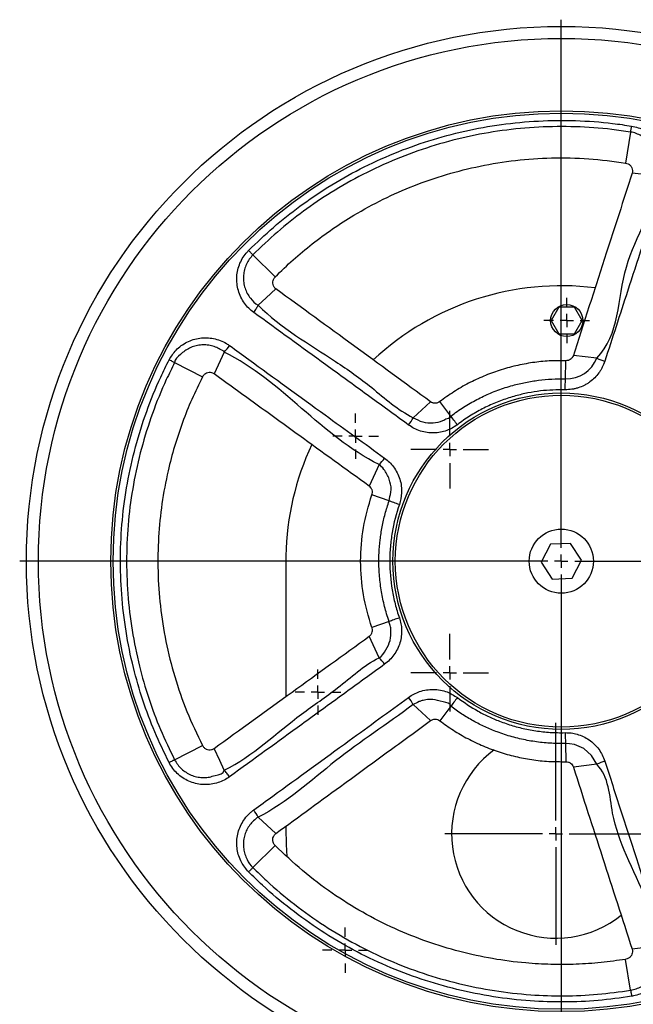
# Model space of a CAD drawing. Extents: x 2137 to 5258, y 82 to 2626.
# Tile 2 of 7: x 2137 to 2366, y 442 to 810. Entities that reach past the tile are written whole.
import ezdxf

# ---------------------------------------------------------------- set-up
doc = ezdxf.new("R2010")
doc.units = 0
doc.layers.get('0').update_dxf_attribs({"linetype": 'CONTINUOUS'})
doc.layers.add('0_18', color=7, linetype='CONTINUOUS')

# ---------------------------------------------------------------- blocks, each defined once
blk = doc.blocks.new('SW_CENTERMARKSYMBOL_7')
at = {"layer": '0_18', "color": 0}
for p, q in [((0, 0.5), (0, 20.25)), ((-0.5, 0), (-20.25, 0)), ((0, 0), (-0.25, 0)), ((0, 0), (0, 0.25)), ((0, 0), (0, -0.25)), ((0, 0), (0.25, 0)), ((0.5, 0), (20.25, 0)), ((0, -0.5), (0, -20.25))]:
    blk.add_line(p, q, dxfattribs=at)
blk = doc.blocks.new('SW_CENTERMARKSYMBOL_8')
at = {"layer": '0_18', "color": 0}
for p, q in [((0, 0.5), (0, 1.45)), ((-0.5, 0), (-1.45, 0)), ((0, 0), (-0.25, 0)), ((0, 0), (0, 0.25)), ((0, 0), (0, -0.25)), ((0, 0), (0.25, 0)), ((0.5, 0), (1.45, 0)), ((0, -0.5), (0, -1.45))]:
    blk.add_line(p, q, dxfattribs=at)
blk = doc.blocks.new('SW_CENTERMARKSYMBOL_11')
at = {"layer": '0_18', "color": 0}
for p, q in [((0, 0.5), (0, 1.45)), ((-0.5, 0), (-1.45, 0)), ((0, 0), (-0.25, 0)), ((0, 0), (0, 0.25)), ((0, 0), (0, -0.25)), ((0, 0), (0.25, 0)), ((0.5, 0), (1.45, 0)), ((0, -0.5), (0, -1.45))]:
    blk.add_line(p, q, dxfattribs=at)
blk = doc.blocks.new('SW_CENTERMARKSYMBOL_12')
at = {"layer": '0_18', "color": 0}
for p, q in [((0, 0.5), (0, 4.15)), ((-0.5, 0), (-4.15, 0)), ((0, 0), (-0.25, 0)), ((0, 0), (0, 0.25)), ((0, 0), (0, -0.25)), ((0, 0), (0.25, 0)), ((0.5, 0), (4.15, 0)), ((0, -0.5), (0, -4.15))]:
    blk.add_line(p, q, dxfattribs=at)
blk = doc.blocks.new('SW_CENTERMARKSYMBOL_13')
at = {"layer": '0_18', "color": 0}
for p, q in [((0, 0.5), (0, 0.85)), ((-0.5, 0), (-0.85, 0)), ((0, 0), (-0.25, 0)), ((0, 0), (0, 0.25)), ((0, 0), (0, -0.25)), ((0, 0), (0.25, 0)), ((0.5, 0), (0.85, 0)), ((0, -0.5), (0, -0.85))]:
    blk.add_line(p, q, dxfattribs=at)
blk = doc.blocks.new('SW_CENTERMARKSYMBOL_14')
at = {"layer": '0_18', "color": 0}
for p, q in [((0, 0.5), (0, 0.85)), ((-0.5, 0), (-0.85, 0)), ((0, 0), (-0.25, 0)), ((0, 0), (0, 0.25)), ((0, 0), (0, -0.25)), ((0, 0), (0.25, 0)), ((0.5, 0), (0.85, 0)), ((0, -0.5), (0, -0.85))]:
    blk.add_line(p, q, dxfattribs=at)
blk = doc.blocks.new('SW_CENTERMARKSYMBOL_17')
at = {"layer": '0_18', "color": 0}
for p, q in [((0, 0.5), (0, 0.85)), ((-0.5, 0), (-0.85, 0)), ((0, 0), (-0.25, 0)), ((0, 0), (0, 0.25)), ((0, 0), (0, -0.25)), ((0, 0), (0.25, 0)), ((0.5, 0), (0.85, 0)), ((0, -0.5), (0, -0.85))]:
    blk.add_line(p, q, dxfattribs=at)
blk = doc.blocks.new('SW_CENTERMARKSYMBOL_19')
at = {"layer": '0_18', "color": 0}
for p, q in [((0, 0.5), (0, 0.85)), ((-0.5, 0), (-0.85, 0)), ((0, 0), (-0.25, 0)), ((0, 0), (0, 0.25)), ((0, 0), (0, -0.25)), ((0, 0), (0.25, 0)), ((0.5, 0), (0.85, 0)), ((0, -0.5), (0, -0.85))]:
    blk.add_line(p, q, dxfattribs=at)

msp = doc.modelspace()

# ---------------------------------------------------------------- linework, layer by layer
at = {"color": 7, "linetype": 'CONTINUOUS'}
for p, q in [((2365.36, 767.7), (2363.49, 756.14)), ((2374.85, 751.31), (2365.91, 752.33)), ((2224.14, 721.81), (2232.44, 713.56)), ((2338.56, 702.22), (2335.67, 697.22)), ((2344.33, 702.22), (2338.56, 702.22)), ((2347.22, 697.22), (2344.33, 702.22)), ((2335.67, 697.22), (2338.56, 692.22)), ((2344.33, 692.22), (2347.22, 697.22)), ((2338.56, 692.22), (2344.33, 692.22)), ((2213.36, 685.45), (2209.62, 677.26)), ((2194.84, 681.49), (2205.26, 676.14)), ((2340.97, 675.43), (2341.12, 682.21)), ((2352.71, 683.21), (2343.95, 684.22)), ((2284.04, 660.9), (2290.53, 666.87)), ((2298.11, 661.5), (2293.99, 666.91)), ((2271.28, 643.35), (2267.61, 635.33)), ((2275.06, 629.78), (2268.65, 632.02)), ((2335.39, 613.57), (2331.93, 606.91)), ((2342.89, 613.9), (2335.39, 613.57)), ((2346.93, 607.58), (2342.89, 613.9)), ((2236.45, 609.26), (2236.45, 556.64)), ((2343.47, 600.92), (2346.93, 607.58)), ((2331.93, 606.91), (2335.97, 600.58)), ((2335.97, 600.58), (2343.47, 600.92)), ((2275.06, 584.71), (2268.65, 582.47)), ((2271.28, 571.14), (2267.61, 579.16)), ((2245.57, 563.27), (2245.52, 563.19)), ((2284.04, 553.59), (2290.52, 547.62)), ((2298.11, 552.99), (2293.99, 547.58)), ((2194.84, 533), (2205.26, 538.35)), ((2340.97, 539.06), (2341.12, 532.27)), ((2352.71, 531.28), (2343.94, 530.26)), ((2226.09, 511.52), (2232.73, 505.43)), ((2236.45, 508.14), (2236.45, 507.24)), ((2224.14, 492.68), (2232.44, 500.93)), ((2365.36, 446.79), (2363.49, 458.35))]:
    msp.add_line(p, q, dxfattribs=at)
at = {"color": 7, "linetype": 'CONTINUOUS', "flags": 128}
for points in [[(2365.36, 767.7), (2365.4, 767.94), (2365.44, 768.19), (2365.48, 768.46), (2365.53, 768.74), (2365.58, 769.04), (2365.62, 769.34), (2365.67, 769.65), (2365.73, 769.97)], [(2224.14, 721.81), (2223.97, 721.98), (2223.78, 722.17), (2223.59, 722.36), (2223.39, 722.56), (2223.18, 722.77), (2222.96, 722.99), (2222.73, 723.21), (2222.5, 723.44)], [(2226.09, 702.97), (2229.04, 705.67), (2232.73, 709.06)], [(2194.84, 681.49), (2194.63, 681.6), (2194.4, 681.72), (2194.15, 681.84), (2193.9, 681.97), (2193.63, 682.11), (2193.36, 682.25), (2193.08, 682.39), (2192.79, 682.54)], [(2340.87, 671.37), (2340.89, 671.91), (2340.9, 672.47), (2340.91, 673.02), (2340.92, 673.55), (2340.94, 674.07), (2340.95, 674.56), (2340.96, 675.01), (2340.97, 675.43)], [(2300.57, 658.27), (2300.24, 658.71), (2299.9, 659.15), (2299.57, 659.58), (2299.24, 660.01), (2298.93, 660.42), (2298.63, 660.81), (2298.36, 661.17), (2298.11, 661.5)], [(2278.89, 628.43), (2278.37, 628.61), (2277.85, 628.8), (2277.33, 628.98), (2276.83, 629.16), (2276.34, 629.33), (2275.88, 629.49), (2275.45, 629.64), (2275.06, 629.78)], [(2278.89, 586.05), (2278.37, 585.87), (2277.85, 585.69), (2277.33, 585.51), (2276.83, 585.33), (2276.34, 585.16), (2275.88, 585), (2275.45, 584.85), (2275.06, 584.71)], [(2300.57, 556.22), (2300.24, 555.78), (2299.9, 555.34), (2299.57, 554.91), (2299.24, 554.48), (2298.93, 554.07), (2298.63, 553.68), (2298.36, 553.31), (2298.11, 552.99)], [(2340.87, 543.12), (2340.89, 542.57), (2340.9, 542.02), (2340.91, 541.47), (2340.92, 540.94), (2340.94, 540.42), (2340.95, 539.93), (2340.96, 539.47), (2340.97, 539.06)], [(2352.71, 531.28), (2352.71, 531.28), (2350.74, 534.64), (2347.8, 537.2), (2344.32, 538.67), (2342.45, 539), (2340.97, 539.06), (2340.97, 539.06)], [(2213.36, 529.04), (2211.7, 532.67), (2209.62, 537.23)], [(2194.84, 533), (2194.63, 532.89), (2194.4, 532.77), (2194.15, 532.65), (2193.9, 532.52), (2193.63, 532.38), (2193.36, 532.24), (2193.08, 532.1), (2192.79, 531.95)], [(2236.45, 507.24), (2236.51, 501.26), (2236.78, 496.87)], [(2224.14, 492.68), (2223.97, 492.5), (2223.78, 492.32), (2223.59, 492.13), (2223.39, 491.93), (2223.18, 491.72), (2222.96, 491.5), (2222.73, 491.28), (2222.5, 491.05)], [(2374.85, 463.18), (2370.88, 462.73), (2365.91, 462.16)], [(2365.36, 446.79), (2365.4, 446.55), (2365.44, 446.3), (2365.48, 446.03), (2365.53, 445.74), (2365.58, 445.45), (2365.62, 445.15), (2365.67, 444.83), (2365.73, 444.52)]]:
    msp.add_lwpolyline(points, dxfattribs=at)
at = {"color": 7, "linetype": 'CONTINUOUS'}
for centre, radius in [((2339.43, 607.24), 200), ((2339.43, 607.24), 195.5), ((2339.43, 607.24), 168.44), ((2339.43, 607.24), 167.57), ((2341.45, 697.22), 6), ((2339.43, 607.24), 62.93), ((2339.43, 607.24), 62.06), ((2339.43, 607.24), 12)]:
    msp.add_circle(centre, radius, dxfattribs=at)
for centre, radius, start, end in [((2339.43, 607.24), 103, 82.9646, 133.0485), ((2200.86, 698.19), 17.85, 314.4672, 324.669), ((2341.31, 687.65), 12.23, 268.381, 338.7026), ((2361.01, 699.16), 17.99, 242.4919, 252.752), ((2267.94, 668.92), 17.98, 323.2479, 333.5091), ((2339.43, 607.24), 103, 154.9636, 178.8767), ((2258.68, 656.18), 17.99, 314.4924, 324.7507), ((2339.43, 607.24), 103, 178.8767, 181.1233), ((2258.68, 558.31), 17.99, 35.249, 45.5083), ((2267.93, 545.56), 17.99, 26.4933, 36.7502), ((2337.43, 505.26), 39, 126.2773, 308.7858), ((2361.01, 515.32), 17.99, 107.2488, 117.5072), ((2210.11, 503.56), 17.85, 26.4691, 36.6678)]:
    msp.add_arc(centre, radius, start, end, dxfattribs=at)
for points, knots in [([(2222.5, 723.44), (2225.55, 726.36), (2231.63, 732.22), (2241.58, 740.08), (2252.39, 747.45), (2264.15, 754.09), (2276.8, 759.91), (2289.88, 764.65), (2303.31, 768.28), (2317, 770.74), (2330.86, 772.04), (2344.78, 772.17), (2356.42, 771.35), (2363.36, 770.32), (2365.73, 769.97)], [0, 0, 0, 0, 0.080957, 0.162034, 0.24299, 0.331728, 0.420784, 0.509839, 0.598577, 0.687315, 0.776371, 0.865427, 0.954165, 1, 1, 1, 1]), ([(2365.36, 767.7), (2363.03, 768.04), (2356.19, 769.06), (2344.71, 769.87), (2330.98, 769.74), (2317.31, 768.45), (2303.81, 766.03), (2290.58, 762.45), (2277.67, 757.78), (2265.2, 752.04), (2253.61, 745.49), (2242.95, 738.23), (2233.14, 730.47), (2227.14, 724.7), (2224.14, 721.81)], [0, 0, 0, 0, 0.045834, 0.134573, 0.223628, 0.312684, 0.401422, 0.490161, 0.579216, 0.668271, 0.75701, 0.837966, 0.919043, 1, 1, 1, 1]), ([(2365.73, 769.97), (2366.55, 769.8), (2368.2, 769.44), (2370.53, 768.41), (2372.65, 767.03), (2374.53, 765.31), (2376.1, 763.3), (2377.32, 761.05), (2378.14, 758.63), (2378.57, 756.08), (2378.55, 753.48), (2378.21, 751.47), (2377.87, 750.37), (2377.79, 750.09)], [0, 0, 0, 0, 0.094788, 0.189583, 0.284864, 0.380155, 0.476399, 0.572644, 0.67022, 0.76779, 0.867457, 0.967121, 1, 1, 1, 1]), ([(2374.85, 751.31), (2374.85, 751.31), (2375.02, 751.47), (2375.12, 752.46), (2375.65, 753.96), (2375.7, 756.09), (2375.45, 758.17), (2374.84, 760.18), (2373.89, 762.06), (2372.64, 763.75), (2371.11, 765.2), (2369.36, 766.4), (2367.42, 767.19), (2366.06, 767.7), (2365.36, 767.7), (2365.36, 767.7)], [0, 0, 0, 0, 0.000004, 0.032128, 0.130284, 0.228448, 0.325682, 0.422923, 0.519514, 0.616098, 0.712231, 0.808345, 0.904176, 0.999997, 1, 1, 1, 1]), ([(2232.44, 713.56), (2234.67, 715.72), (2239.11, 720.04), (2246.3, 726.01), (2253.86, 731.58), (2262.67, 737.25), (2272.79, 742.76), (2284.38, 747.87), (2296.47, 752.02), (2309.18, 755.21), (2322.3, 757.31), (2335.9, 758.23), (2349.69, 758), (2358.89, 756.76), (2363.49, 756.14)], [0, 0, 0, 0, 0.06495, 0.129901, 0.195867, 0.261834, 0.349426, 0.437019, 0.527154, 0.617288, 0.711371, 0.805455, 0.902728, 1, 1, 1, 1]), ([(2363.49, 756.14), (2363.81, 756.05), (2364.48, 755.88), (2365.3, 755.23), (2365.86, 754.36), (2366.12, 753.35), (2365.98, 752.68), (2365.91, 752.33)], [0, 0, 0, 0, 0.19306, 0.397818, 0.596221, 0.791991, 1, 1, 1, 1]), ([(2365.91, 752.33), (2362.65, 742.23), (2357.36, 725.83), (2350.03, 703.13), (2345.97, 690.53), (2343.95, 684.22)], [0, 0, 0, 0, 0.445025, 0.722513, 1, 1, 1, 1]), ([(2352.71, 683.21), (2352.71, 683.21), (2361.31, 691.81), (2359.49, 719.04), (2374.85, 739.14), (2374.85, 751.31), (2374.85, 751.31)], [0, 0, 0, 0, 0.000001, 0.499989, 0.999999, 1, 1, 1, 1]), ([(2377.79, 750.09), (2376.88, 747.3), (2372.33, 733.3), (2364.96, 710.6), (2358.51, 690.69), (2355.68, 681.99)], [0, 0, 0, 0, 0.12328, 0.616403, 1, 1, 1, 1]), ([(2224.43, 700.27), (2223.8, 700.77), (2222.53, 701.79), (2220.91, 703.72), (2219.58, 705.93), (2218.62, 708.39), (2218.11, 710.99), (2218.04, 713.62), (2218.42, 716.21), (2219.22, 718.68), (2220.44, 720.97), (2221.61, 722.51), (2222.35, 723.28), (2222.5, 723.44)], [0, 0, 0, 0, 0.093169, 0.186329, 0.286994, 0.387647, 0.487411, 0.587161, 0.685031, 0.782878, 0.87926, 0.975632, 1, 1, 1, 1]), ([(2224.14, 721.81), (2224.14, 721.81), (2223.98, 721.73), (2223.46, 720.94), (2222.39, 719.78), (2221.43, 717.82), (2220.79, 715.77), (2220.52, 713.61), (2220.63, 711.44), (2221.12, 709.33), (2221.97, 707.34), (2223.51, 705.08), (2224.9, 703.57), (2226.09, 702.97), (2226.09, 702.97)], [0, 0, 0, 0, 0.000003, 0.024685, 0.122155, 0.219637, 0.318351, 0.417093, 0.517167, 0.617254, 0.717384, 0.817522, 0.999997, 1, 1, 1, 1]), ([(2232.73, 709.06), (2232.48, 709.28), (2231.99, 709.72), (2231.59, 710.65), (2231.51, 711.66), (2231.76, 712.7), (2232.21, 713.27), (2232.44, 713.56)], [0, 0, 0, 0, 0.194456, 0.388744, 0.585219, 0.783085, 1, 1, 1, 1]), ([(2290.53, 666.87), (2280.95, 673.87), (2261.68, 687.94), (2242.41, 701.99), (2232.73, 709.06)], [0, 0, 0, 0, 0.497323, 1, 1, 1, 1]), ([(2224.43, 700.27), (2224.77, 700.74), (2225.1, 701.22), (2225.67, 702.14), (2225.91, 702.58), (2226.09, 702.97)], [0, 0, 0, 0, 0.5, 0.5, 1, 1, 1, 1]), ([(2282.35, 658.16), (2277.19, 661.91), (2266.86, 669.43), (2247.55, 683.46), (2233.41, 693.74), (2224.43, 700.27)], [0, 0, 0, 0, 0.267491, 0.534991, 1, 1, 1, 1]), ([(2226.09, 702.97), (2226.09, 702.97), (2234.7, 694.37), (2249.96, 685.81), (2269.42, 671.91), (2278.21, 663.81), (2284.04, 660.9), (2284.04, 660.9)], [0, 0, 0, 0, 0.000001, 0.5, 0.732509, 0.999999, 1, 1, 1, 1]), ([(2192.79, 682.54), (2193.59, 683.82), (2194.84, 685.83), (2197.29, 687.9), (2199.45, 689.24), (2201.81, 690.19), (2204.3, 690.74), (2206.86, 690.87), (2209.43, 690.58), (2211.92, 689.84), (2213.93, 688.89), (2215.03, 688.13), (2215.42, 687.87)], [0, 0, 0, 0, 0.168854, 0.264016, 0.359185, 0.455325, 0.551462, 0.648964, 0.746466, 0.846189, 0.945913, 1, 1, 1, 1]), ([(2213.36, 685.45), (2213.36, 685.45), (2213.36, 685.84), (2211.95, 686.19), (2210.73, 687.22), (2208.63, 687.85), (2206.57, 688.18), (2204.47, 688.14), (2202.4, 687.75), (2200.44, 687), (2198.58, 685.94), (2196.73, 684.18), (2194.84, 682.74), (2194.84, 681.49), (2194.84, 681.49)], [0, 0, 0, 0, 0.000001, 0.052862, 0.151199, 0.249549, 0.346849, 0.444164, 0.540724, 0.637286, 0.733326, 0.829357, 0.999997, 1, 1, 1, 1]), ([(2271.28, 643.35), (2271.28, 643.35), (2260.4, 648.79), (2242.33, 664.41), (2224.25, 680.01), (2213.36, 685.45), (2213.36, 685.45)], [0, 0, 0, 0, 0.000001, 0.499989, 0.999999, 1, 1, 1, 1]), ([(2215.42, 687.87), (2217.8, 686.14), (2229.71, 677.49), (2249.02, 663.47), (2265.96, 651.17), (2273.37, 645.8)], [0, 0, 0, 0, 0.123281, 0.616403, 1, 1, 1, 1]), ([(2192.79, 531.95), (2190.95, 535.75), (2187.26, 543.35), (2182.85, 555.24), (2179.19, 567.79), (2176.5, 581.02), (2174.88, 594.85), (2174.41, 608.77), (2175.11, 622.66), (2177.01, 636.43), (2180.05, 650.02), (2184.23, 663.3), (2188.61, 674.12), (2191.73, 680.4), (2192.79, 682.54)], [0, 0, 0, 0, 0.080957, 0.162033, 0.24299, 0.331728, 0.420784, 0.509839, 0.598577, 0.687316, 0.776371, 0.865427, 0.954165, 1, 1, 1, 1]), ([(2194.84, 681.49), (2193.79, 679.38), (2190.71, 673.18), (2186.4, 662.52), (2182.28, 649.42), (2179.28, 636.03), (2177.41, 622.44), (2176.72, 608.75), (2177.18, 595.03), (2178.78, 581.39), (2181.43, 568.34), (2185.04, 555.96), (2189.39, 544.24), (2193.02, 536.74), (2194.84, 533)], [0, 0, 0, 0, 0.045834, 0.134573, 0.223629, 0.312684, 0.401422, 0.490161, 0.579216, 0.668271, 0.757009, 0.837966, 0.919043, 1, 1, 1, 1]), ([(2341.12, 682.21), (2339.04, 682.21), (2334.89, 682.22), (2328.63, 681.56), (2322.39, 680.39), (2316.27, 678.69), (2310.38, 676.5), (2304.69, 673.82), (2299.18, 670.67), (2295.72, 668.16), (2293.99, 666.91)], [0, 0, 0, 0, 0.123224, 0.246446, 0.373271, 0.500096, 0.623267, 0.74644, 0.87322, 1, 1, 1, 1]), ([(2355.68, 681.99), (2355.43, 681.21), (2355.12, 680.47), (2354.57, 679.39), (2354.38, 679.04), (2353.96, 678.35), (2353.73, 678.01), (2353.02, 677.02), (2352.49, 676.41), (2351.36, 675.27), (2350.74, 674.74), (2349.75, 674.02), (2349.41, 673.79), (2348.71, 673.37), (2348.36, 673.17), (2347.27, 672.62), (2346.52, 672.31), (2345.34, 671.94), (2344.94, 671.83), (2344.14, 671.65), (2343.74, 671.57), (2342.52, 671.4), (2341.7, 671.35), (2340.87, 671.37)], [0, 0, 0, 0, 0.125, 0.125, 0.1875, 0.1875, 0.25, 0.25, 0.375, 0.375, 0.5, 0.5, 0.5625, 0.5625, 0.625, 0.625, 0.75, 0.75, 0.8125, 0.8125, 0.875, 0.875, 1, 1, 1, 1]), ([(2343.95, 684.22), (2343.81, 683.91), (2343.6, 683.43), (2343.02, 682.82), (2342.45, 682.47), (2341.76, 682.25), (2341.36, 682.23), (2341.12, 682.21)], [0, 0, 0, 0, 0.278525, 0.421123, 0.678274, 0.806133, 1, 1, 1, 1]), ([(2209.62, 677.26), (2209.34, 677.43), (2208.76, 677.76), (2207.75, 677.85), (2206.77, 677.62), (2205.91, 677.07), (2205.45, 676.5), (2205.27, 676.17), (2205.26, 676.14)], [0, 0, 0, 0, 0.195087, 0.390164, 0.585141, 0.780994, 0.978836, 1, 1, 1, 1]), ([(2205.26, 676.14), (2203.89, 673.36), (2201.16, 667.8), (2197.7, 659.11), (2194.73, 650.2), (2192.07, 640.07), (2189.96, 628.75), (2188.67, 616.15), (2188.46, 603.37), (2189.35, 590.3), (2191.41, 577.17), (2194.74, 563.95), (2199.22, 550.9), (2203.25, 542.53), (2205.26, 538.35)], [0, 0, 0, 0, 0.06495, 0.129901, 0.195867, 0.261834, 0.349407, 0.43698, 0.527095, 0.61721, 0.711312, 0.805414, 0.902707, 1, 1, 1, 1]), ([(2267.61, 635.33), (2258.85, 641.66), (2244.73, 651.86), (2225.41, 665.84), (2214.84, 673.49), (2209.62, 677.26)], [0, 0, 0, 0, 0.45283, 0.730317, 1, 1, 1, 1]), ([(2298.11, 661.5), (2298.91, 662.1), (2301.24, 663.82), (2305.29, 666.37), (2310.36, 669.03), (2315.7, 671.27), (2320.97, 672.97), (2326.06, 674.18), (2330.95, 674.97), (2335.93, 675.43), (2339.29, 675.43), (2340.97, 675.43)], [0, 0, 0, 0, 0.065433, 0.188895, 0.312357, 0.439407, 0.566456, 0.673682, 0.780907, 0.890453, 1, 1, 1, 1]), ([(2340.87, 671.37), (2337.78, 671.31), (2333.11, 671.23), (2326.95, 670.21), (2322.15, 669.08), (2317.26, 667.51), (2312.28, 665.44), (2307.45, 662.93), (2303.55, 660.48), (2301.32, 658.83), (2300.57, 658.27)], [0, 0, 0, 0, 0.214343, 0.323905, 0.433468, 0.556947, 0.680425, 0.807493, 0.93456, 1, 1, 1, 1]), ([(2293.99, 666.91), (2293.72, 666.74), (2293.31, 666.48), (2292.69, 666.34), (2292.22, 666.3), (2291.77, 666.34), (2291.18, 666.48), (2290.79, 666.71), (2290.53, 666.87)], [0, 0, 0, 0, 0.254186, 0.385076, 0.508032, 0.630949, 0.75388, 1, 1, 1, 1]), ([(2284.04, 660.9), (2284.04, 660.9), (2285.13, 660.35), (2287.55, 659.05), (2291.38, 658.82), (2294.7, 659.44), (2296.52, 660.65), (2298.11, 660.96), (2298.11, 661.5), (2298.11, 661.5)], [0, 0, 0, 0, 0.000005, 0.263739, 0.5258, 0.776678, 0.892764, 0.999998, 1, 1, 1, 1]), ([(2300.57, 658.27), (2299.95, 657.84), (2298.72, 656.99), (2296.57, 656.04), (2294.24, 655.4), (2291.74, 655.13), (2289.22, 655.29), (2286.76, 655.86), (2284.43, 656.79), (2283.04, 657.7), (2282.35, 658.16)], [0, 0, 0, 0, 0.114236, 0.228493, 0.355541, 0.482596, 0.612861, 0.743149, 0.871571, 1, 1, 1, 1]), ([(2273.37, 645.8), (2273.97, 645.31), (2275.18, 644.35), (2276.77, 642.51), (2278.11, 640.36), (2279.11, 637.93), (2279.66, 635.37), (2279.85, 632.15), (2279.26, 629.87), (2278.89, 628.43)], [0, 0, 0, 0, 0.119902, 0.239802, 0.37519, 0.510553, 0.643276, 0.775979, 1, 1, 1, 1]), ([(2275.06, 629.78), (2275.06, 629.78), (2275.06, 630.88), (2276.13, 633.2), (2275.61, 636.39), (2274.76, 638.9), (2273.92, 640.45), (2272.78, 641.92), (2271.98, 643), (2271.28, 643.35), (2271.28, 643.35)], [0, 0, 0, 0, 0.000004, 0.218711, 0.480204, 0.616759, 0.753336, 0.831424, 0.999995, 1, 1, 1, 1]), ([(2268.65, 632.02), (2268.73, 632.33), (2268.88, 632.94), (2268.75, 633.73), (2268.5, 634.31), (2268.18, 634.84), (2267.84, 635.14), (2267.61, 635.33)], [0, 0, 0, 0, 0.251511, 0.502793, 0.630816, 0.758834, 1, 1, 1, 1]), ([(2268.65, 582.47), (2267.24, 586.47), (2266.18, 590.54), (2264.77, 598.8), (2264.41, 602.99), (2264.41, 611.5), (2264.77, 615.68), (2266.19, 623.94), (2267.24, 628.01), (2268.65, 632.02)], [0, 0, 0, 0, 0.25, 0.25, 0.5, 0.5, 0.75, 0.75, 1, 1, 1, 1]), ([(2275.06, 584.71), (2274.74, 585.66), (2273.82, 588.4), (2272.65, 593.04), (2271.68, 598.69), (2271.2, 604.46), (2271.21, 610), (2271.63, 615.21), (2272.4, 620.11), (2273.5, 624.99), (2274.54, 628.18), (2275.06, 629.78)], [0, 0, 0, 0, 0.065433, 0.188895, 0.312357, 0.439407, 0.566456, 0.673682, 0.780908, 0.890454, 1, 1, 1, 1]), ([(2278.89, 628.43), (2277.69, 625.01), (2276.8, 621.53), (2275.89, 616.22), (2275.67, 614.43), (2275.36, 610.84), (2275.29, 609.02), (2275.29, 603.61), (2275.59, 600.05), (2276.49, 594.75), (2276.86, 593), (2277.76, 589.5), (2278.29, 587.77), (2278.89, 586.05)], [0, 0, 0, 0, 0.25, 0.25, 0.375, 0.375, 0.5, 0.5, 0.75, 0.75, 0.875, 0.875, 1, 1, 1, 1]), ([(2278.89, 586.05), (2279.11, 585.33), (2279.54, 583.89), (2279.78, 581.56), (2279.67, 579.15), (2279.15, 576.69), (2278.22, 574.34), (2276.92, 572.17), (2275.31, 570.24), (2274.01, 569.21), (2273.37, 568.69)], [0, 0, 0, 0, 0.114236, 0.228494, 0.355543, 0.482597, 0.612861, 0.743149, 0.871572, 1, 1, 1, 1]), ([(2267.61, 579.16), (2267.87, 579.39), (2268.25, 579.73), (2268.65, 580.47), (2268.85, 581.25), (2268.8, 581.99), (2268.67, 582.38), (2268.65, 582.47)], [0, 0, 0, 0, 0.279369, 0.417457, 0.671034, 0.927814, 1, 1, 1, 1]), ([(2271.28, 571.14), (2271.28, 571.14), (2272.37, 571.69), (2274, 574.05), (2275.62, 577.49), (2275.8, 580.72), (2275.63, 583.12), (2275.06, 584.17), (2275.06, 584.71), (2275.06, 584.71)], [0, 0, 0, 0, 0.000005, 0.263736, 0.5258, 0.776678, 0.892764, 0.999997, 1, 1, 1, 1]), ([(2209.62, 537.23), (2219.34, 544.26), (2238.66, 558.24), (2257.99, 572.21), (2267.61, 579.16)], [0, 0, 0, 0, 0.502676, 1, 1, 1, 1]), ([(2213.36, 529.04), (2213.36, 529.04), (2224.25, 534.48), (2236.75, 546.86), (2256.78, 559.96), (2265.46, 568.23), (2271.28, 571.14), (2271.28, 571.14)], [0, 0, 0, 0, 0.000001, 0.5, 0.732509, 0.999999, 1, 1, 1, 1]), ([(2273.37, 568.69), (2268.2, 564.94), (2257.86, 557.44), (2238.55, 543.42), (2224.4, 533.14), (2215.42, 526.62)], [0, 0, 0, 0, 0.267491, 0.534991, 1, 1, 1, 1]), ([(2224.43, 514.22), (2226.81, 515.95), (2229.19, 517.68), (2231.57, 519.41), (2241.09, 526.33), (2250.61, 533.25), (2260.13, 540.17), (2267.54, 545.56), (2274.94, 550.94), (2282.35, 556.33)], [0, 0, 0, 0, 0.009, 0.009, 0.009, 0.045, 0.045, 0.045, 0.07300421, 0.07300421, 0.07300421, 0.07300421]), ([(2282.35, 556.33), (2282.99, 556.76), (2284.28, 557.61), (2286.52, 558.55), (2288.98, 559.17), (2291.61, 559.36), (2294.21, 559.1), (2297.33, 558.28), (2299.32, 557.01), (2300.57, 556.22)], [0, 0, 0, 0, 0.119903, 0.239802, 0.375188, 0.510553, 0.643277, 0.775979, 1, 1, 1, 1]), ([(2300.57, 556.22), (2303.1, 554.44), (2306.92, 551.76), (2312.51, 548.97), (2317.06, 547.06), (2321.94, 545.46), (2327.19, 544.2), (2332.57, 543.4), (2337.16, 543.09), (2339.93, 543.11), (2340.87, 543.12)], [0, 0, 0, 0, 0.214343, 0.323905, 0.433468, 0.556947, 0.680426, 0.807493, 0.934561, 1, 1, 1, 1]), ([(2284.04, 553.59), (2284.04, 553.59), (2274.3, 546.29), (2254.48, 533.49), (2236.98, 516.96), (2226.09, 511.52), (2226.09, 511.52)], [0, 0, 0, 0, 0.000001, 0.499989, 0.999999, 1, 1, 1, 1]), ([(2298.11, 552.99), (2298.11, 552.99), (2298.11, 554.09), (2294.58, 554.63), (2292.07, 555.61), (2289.32, 555.51), (2287.62, 555.19), (2285.82, 554.62), (2284.73, 553.94), (2284.04, 553.59), (2284.04, 553.59)], [0, 0, 0, 0, 0.000002, 0.21871, 0.480203, 0.616759, 0.753335, 0.831422, 0.999995, 1, 1, 1, 1]), ([(2340.97, 539.06), (2339.96, 539.05), (2337.07, 539.02), (2332.3, 539.34), (2326.63, 540.17), (2320.99, 541.5), (2315.73, 543.22), (2310.9, 545.23), (2306.47, 547.47), (2302.18, 550.02), (2299.46, 552), (2298.11, 552.99)], [0, 0, 0, 0, 0.065433, 0.188896, 0.312358, 0.439407, 0.566455, 0.673682, 0.780907, 0.890454, 1, 1, 1, 1]), ([(2232.73, 505.43), (2241.3, 511.69), (2255.22, 521.85), (2274.49, 535.9), (2285.18, 543.71), (2290.52, 547.62)], [0, 0, 0, 0, 0.445025, 0.722513, 1, 1, 1, 1]), ([(2290.52, 547.62), (2290.79, 547.78), (2291.33, 548.1), (2292.3, 548.23), (2293.24, 548.06), (2293.76, 547.74), (2293.99, 547.58)], [0, 0, 0, 0, 0.250519, 0.511326, 0.774571, 1, 1, 1, 1]), ([(2293.99, 547.58), (2295.67, 546.36), (2299.03, 543.92), (2304.48, 540.78), (2310.22, 538.05), (2316.17, 535.83), (2322.22, 534.14), (2328.4, 532.96), (2334.71, 532.27), (2338.98, 532.27), (2341.12, 532.27)], [0, 0, 0, 0, 0.123224, 0.246447, 0.373272, 0.500096, 0.623267, 0.746439, 0.873219, 1, 1, 1, 1]), ([(2340.87, 543.12), (2341.63, 543.1), (2343.13, 543.07), (2345.42, 542.58), (2347.68, 541.73), (2349.86, 540.47), (2351.81, 538.86), (2353.46, 536.96), (2354.8, 534.83), (2355.39, 533.28), (2355.68, 532.5)], [0, 0, 0, 0, 0.114243, 0.228507, 0.355556, 0.482609, 0.612874, 0.743162, 0.871578, 1, 1, 1, 1]), ([(2205.26, 538.35), (2205.44, 538.06), (2205.81, 537.48), (2206.69, 536.91), (2207.67, 536.64), (2208.72, 536.71), (2209.32, 537.05), (2209.62, 537.23)], [0, 0, 0, 0, 0.198507, 0.397066, 0.595192, 0.793254, 1, 1, 1, 1]), ([(2215.42, 526.62), (2214.74, 526.17), (2213.39, 525.28), (2211.05, 524.34), (2208.54, 523.76), (2205.9, 523.61), (2203.27, 523.92), (2200.75, 524.66), (2198.4, 525.83), (2196.3, 527.36), (2194.5, 529.22), (2193.4, 530.81), (2192.89, 531.76), (2192.79, 531.95)], [0, 0, 0, 0, 0.093168, 0.18633, 0.286994, 0.387646, 0.487411, 0.587161, 0.685029, 0.782877, 0.87926, 0.975631, 1, 1, 1, 1]), ([(2194.84, 533), (2194.84, 533), (2194.84, 532.82), (2195.51, 532.09), (2196.21, 530.71), (2197.8, 529.19), (2199.55, 527.95), (2201.52, 527.02), (2203.62, 526.46), (2205.77, 526.28), (2207.98, 526.45), (2210.33, 527.33), (2213.36, 527.7), (2213.36, 529.04), (2213.36, 529.04)], [0, 0, 0, 0, 0.000002, 0.024684, 0.122154, 0.219638, 0.318351, 0.417092, 0.517167, 0.617252, 0.717385, 0.817521, 0.999999, 1, 1, 1, 1]), ([(2341.12, 532.27), (2341.44, 532.25), (2341.92, 532.21), (2342.51, 531.96), (2343.04, 531.64), (2343.59, 531.09), (2343.83, 530.54), (2343.94, 530.26)], [0, 0, 0, 0, 0.254698, 0.385693, 0.508769, 0.75724, 1, 1, 1, 1]), ([(2343.94, 530.26), (2347.58, 518.97), (2354.9, 496.26), (2362.22, 473.57), (2365.91, 462.16)], [0, 0, 0, 0, 0.497323, 1, 1, 1, 1]), ([(2374.85, 463.18), (2374.85, 463.18), (2374.85, 475.35), (2365.61, 491.34), (2357.52, 513.32), (2357.31, 526.67), (2352.71, 531.28), (2352.71, 531.28)], [0, 0, 0, 0, 0.000001, 0.5, 0.732509, 0.999999, 1, 1, 1, 1]), ([(2355.68, 532.5), (2357.65, 526.43), (2361.59, 514.28), (2368.96, 491.58), (2374.36, 474.95), (2377.79, 464.39)], [0, 0, 0, 0, 0.26749, 0.53499, 1, 1, 1, 1]), ([(2215.42, 526.62), (2215.08, 527.09), (2214.72, 527.55), (2214.02, 528.38), (2213.67, 528.74), (2213.36, 529.04)], [0, 0, 0, 0, 0.5, 0.5, 1, 1, 1, 1]), ([(2222.5, 491.05), (2221.53, 492.21), (2220.01, 494.02), (2218.8, 496.98), (2218.19, 499.45), (2218.02, 501.99), (2218.26, 504.53), (2218.93, 507.01), (2220, 509.36), (2221.47, 511.5), (2223, 513.12), (2224.06, 513.93), (2224.43, 514.22)], [0, 0, 0, 0, 0.168853, 0.264016, 0.359184, 0.455325, 0.551462, 0.648965, 0.746467, 0.846188, 0.945913, 1, 1, 1, 1]), ([(2226.09, 511.52), (2226.09, 511.52), (2225.75, 511.34), (2224.93, 510.66), (2223.6, 509.47), (2222.35, 507.77), (2221.4, 505.9), (2220.78, 503.89), (2220.52, 501.8), (2220.62, 499.7), (2221.07, 497.62), (2222.13, 495.23), (2223.08, 493.34), (2224.14, 492.68), (2224.14, 492.68)], [0, 0, 0, 0, 0.000003, 0.052862, 0.1512, 0.249548, 0.346849, 0.444164, 0.540724, 0.637285, 0.733326, 0.829357, 0.999997, 1, 1, 1, 1]), ([(2232.44, 500.93), (2232.23, 501.19), (2231.8, 501.72), (2231.52, 502.73), (2231.57, 503.75), (2231.96, 504.73), (2232.47, 505.19), (2232.73, 505.43)], [0, 0, 0, 0, 0.192872, 0.397448, 0.595858, 0.791611, 1, 1, 1, 1]), ([(2363.49, 458.35), (2360.42, 457.91), (2354.29, 457.03), (2344.96, 456.42), (2335.57, 456.36), (2325.11, 456.95), (2313.69, 458.44), (2301.31, 461.12), (2289.08, 464.86), (2276.93, 469.75), (2265.08, 475.77), (2253.54, 483.01), (2242.52, 491.31), (2235.8, 497.72), (2232.44, 500.93)], [0, 0, 0, 0, 0.06495, 0.129901, 0.195867, 0.261834, 0.349426, 0.437018, 0.527154, 0.617289, 0.711372, 0.805454, 0.902728, 1, 1, 1, 1]), ([(2365.73, 444.52), (2361.55, 443.94), (2353.18, 442.78), (2340.51, 442.26), (2327.43, 442.66), (2314.02, 444.19), (2300.37, 446.92), (2286.99, 450.77), (2273.99, 455.73), (2261.48, 461.79), (2249.5, 468.89), (2238.16, 476.96), (2229.22, 484.47), (2224.21, 489.38), (2222.5, 491.05)], [0, 0, 0, 0, 0.080957, 0.162033, 0.24299, 0.331729, 0.420784, 0.509839, 0.598577, 0.687316, 0.776371, 0.865427, 0.954165, 1, 1, 1, 1]), ([(2224.14, 492.68), (2225.82, 491.03), (2230.76, 486.18), (2239.57, 478.78), (2250.75, 470.82), (2262.57, 463.82), (2274.91, 457.85), (2287.72, 452.96), (2300.91, 449.16), (2314.37, 446.47), (2327.6, 444.96), (2340.49, 444.57), (2352.98, 445.07), (2361.24, 446.22), (2365.36, 446.79)], [0, 0, 0, 0, 0.045834, 0.134573, 0.223628, 0.312684, 0.401422, 0.490161, 0.579216, 0.668271, 0.757009, 0.837966, 0.919043, 1, 1, 1, 1]), ([(2377.79, 464.39), (2378, 463.61), (2378.43, 462.06), (2378.61, 459.56), (2378.39, 456.99), (2377.72, 454.43), (2376.61, 452.02), (2375.13, 449.85), (2373.3, 447.98), (2371.2, 446.45), (2368.88, 445.31), (2367.01, 444.74), (2365.95, 444.56), (2365.73, 444.52)], [0, 0, 0, 0, 0.092645, 0.185283, 0.28595, 0.386605, 0.486382, 0.586145, 0.684013, 0.78186, 0.878251, 0.974633, 1, 1, 1, 1]), ([(2365.91, 462.16), (2365.98, 461.83), (2366.11, 461.19), (2365.89, 460.2), (2365.36, 459.33), (2364.57, 458.68), (2363.89, 458.42), (2363.52, 458.36), (2363.49, 458.35)], [0, 0, 0, 0, 0.1944, 0.388632, 0.585047, 0.782841, 0.980805, 1, 1, 1, 1]), ([(2365.36, 446.79), (2365.36, 446.79), (2365.55, 446.81), (2366.43, 447), (2367.99, 447.45), (2369.91, 448.43), (2371.64, 449.73), (2373.12, 451.31), (2374.3, 453.14), (2375.14, 455.13), (2375.65, 457.28), (2375.55, 459.83), (2376.04, 462.59), (2374.85, 463.18), (2374.85, 463.18)], [0, 0, 0, 0, 0.000003, 0.025694, 0.123173, 0.220665, 0.319373, 0.418112, 0.518192, 0.618287, 0.718413, 0.818546, 0.999997, 1, 1, 1, 1])]:
    msp.add_open_spline(points, degree=3, knots=knots, dxfattribs=at)

# ---------------------------------------------------------------- block references
at = {"layer": '0_18', "xscale": 10, "yscale": 10, "zscale": 10}
for name, p in [('SW_CENTERMARKSYMBOL_7', (2339.43, 607.24)), ('SW_CENTERMARKSYMBOL_13', (2341.45, 697.22)), ('SW_CENTERMARKSYMBOL_8', (2297.71, 648.96)), ('SW_CENTERMARKSYMBOL_14', (2262.52, 653.98)), ('SW_CENTERMARKSYMBOL_11', (2297.71, 565.52)), ('SW_CENTERMARKSYMBOL_19', (2248.45, 558.27)), ('SW_CENTERMARKSYMBOL_12', (2337.43, 505.26)), ('SW_CENTERMARKSYMBOL_17', (2258.62, 461.8))]:
    msp.add_blockref(name, p, dxfattribs=at)

doc.saveas('drawing.dxf')
